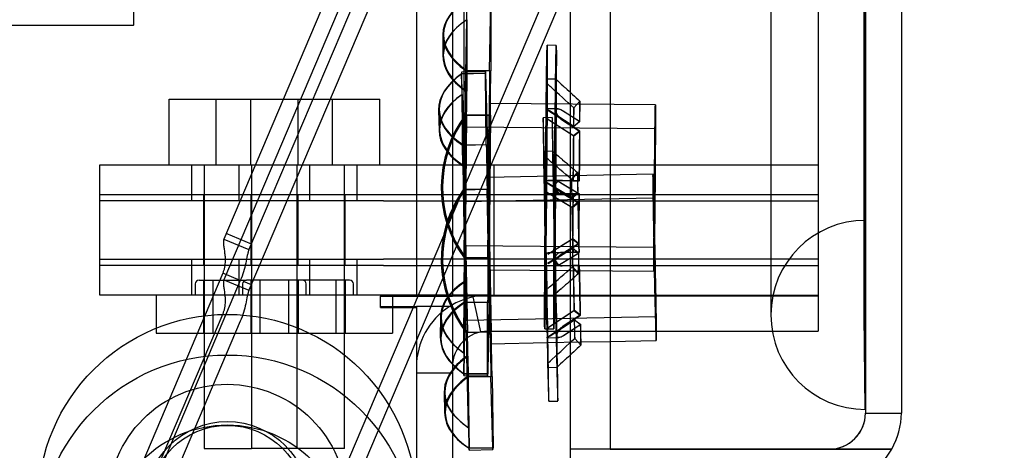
# Model space of a CAD drawing. Header units: inches. Extents: x 1 to 359, y -2 to 239.
# Tile 5 of 83: x 33.93 to 36.53, y 78 to 79.14. Entities that reach past the tile are written whole.
import ezdxf
from ezdxf.enums import TextEntityAlignment as Align
from ezdxf.lldxf.tags import DXFTag

# ---------------------------------------------------------------- set-up
doc = ezdxf.new("R2010")
doc.units = ezdxf.units.IN
doc.header["$MEASUREMENT"] = 0
for name, color, linetype in [('COM53964-1', 7, 'Continuous'), ('COM70098', 7, 'Continuous'), ('COM70220', 7, 'Continuous'), ('COM70739-9', 7, 'Continuous'), ('COM70839-3', 7, 'Continuous'), ('COM71195-8', 7, 'Continuous'), ('COM71299-3', 7, 'Continuous'), ('COM71300-3', 7, 'Continuous'), ('COM71301-3', 7, 'Continuous'), ('Default', 7, 'Continuous'), ('GSK87756', 7, 'Continuous'), ('NTS18147', 7, 'Continuous'), ('NTS86070', 7, 'Continuous'), ('ROL87452', 7, 'Continuous'), ('RVT17786', 7, 'Continuous'), ('SCC180005', 7, 'Continuous'), ('WAF25376', 7, 'Continuous'), ('WAM30038', 7, 'Continuous')]:
    doc.layers.add(name, color=color, linetype=linetype)
doc.styles.add('SEACAD_Times_New_Roman', font='times.ttf')
tags = doc.linetypes.add('HIDDEN2', pattern=[0.1875, 0.125, -0.0625]).pattern_tags.tags
tags[6:7] = [DXFTag(74, 4), DXFTag(75, 0), DXFTag(340, '0'), DXFTag(46, 0.0), DXFTag(50, 0.0), DXFTag(44, 0.0), DXFTag(45, 0.0)]
tags[4:5] = [DXFTag(74, 4), DXFTag(75, 0), DXFTag(340, '0'), DXFTag(46, 0.0), DXFTag(50, 0.0), DXFTag(44, 0.0), DXFTag(45, 0.0)]
doc.dimstyles.new('HAMMOND_(STH_-_540x360)', dxfattribs={"dimtxt": 2, "dimasz": 2.5, "dimexe": 1, "dimexo": 1, "dimgap": 0.5, "dimtad": 0, "dimtih": 1, "dimtoh": 1, "dimzin": 0, "dimdsep": 46, "dimtxsty": 'SEACAD_Times_New_Roman', "dimblk1": '_SE_FILLED', "dimblk2": '_SE_FILLED', "dimsah": 1, "dimcen": 1, "dimadec": 0, "dimazin": 0, "dimtfac": 0.8, "dimtofl": 0, "dimtmove": 0, "dimatfit": 3, "dimfxl": 1, "dimtolj": 1, "dimtzin": 0, "dimarcsym": 0})

# ---------------------------------------------------------------- blocks, each defined once
blk = doc.blocks.new('SE1')
at = {"layer": 'COM53964-1', "color": 7, "linetype": 'HIDDEN2'}
for p, q in [((34.2267, 79.2613), (34.2267, 79.1233)), ((34.2277, 79.1233), (34.2277, 79.2613)), ((17.8517, 79.1233), (34.2267, 79.1233)), ((34.2277, 79.1233), (34.2267, 79.1233))]:
    blk.add_line(p, q, dxfattribs=at)
at = {"layer": 'COM70098', "color": 7, "linetype": 'HIDDEN2'}
for p, q in [((34.1377, 78.6593), (34.1377, 78.7543)), ((34.1377, 78.7543), (34.8877, 78.7543)), ((34.3805, 78.7543), (34.3805, 78.6593)), ((34.5055, 78.7543), (34.5055, 78.6593)), ((34.693, 78.6593), (34.693, 78.7543)), ((34.818, 78.6593), (34.818, 78.7543)), ((34.8877, 78.7543), (36.0367, 78.7543)), ((35.1797, 78.7543), (35.1797, 78.6593)), ((34.8877, 78.6593), (34.1377, 78.6593)), ((34.8877, 78.6593), (36.0367, 78.6593)), ((34.1377, 78.4093), (34.1377, 78.5043)), ((34.1377, 78.5043), (34.8877, 78.5043)), ((34.3805, 78.5043), (34.3805, 78.4093)), ((34.5055, 78.5043), (34.5055, 78.4093)), ((34.693, 78.4093), (34.693, 78.5043)), ((34.818, 78.4093), (34.818, 78.5043)), ((36.0367, 78.5043), (34.8877, 78.5043)), ((35.1797, 78.5043), (35.1797, 78.4093)), ((34.8877, 78.4093), (34.1377, 78.4093)), ((35.1647, 78.4093), (34.8877, 78.4093))]:
    blk.add_line(p, q, dxfattribs=at)
at = {"layer": 'COM70220', "color": 7, "linetype": 'HIDDEN2'}
for p, q in [((35.9117, 139.6673), (35.9117, 78.6073)), ((36.1577, 139.6673), (36.1577, 78.6073)), ((36.1597, 139.6673), (36.1597, 78.6073)), ((36.1607, 139.6673), (36.1607, 78.6073)), ((35.9117, 78.6073), (35.9117, 78.3573)), ((36.1577, 78.6073), (36.1577, 78.3573)), ((36.1597, 78.6063), (36.1577, 78.3573)), ((36.1597, 78.6073), (36.1597, 78.1083)), ((36.1607, 78.6063), (36.1597, 78.6063)), ((36.1607, 78.6073), (36.1607, 78.1083)), ((36.1577, 78.3573), (36.1597, 78.1083)), ((36.1597, 78.1083), (36.1607, 78.1083))]:
    blk.add_line(p, q, dxfattribs=at)
blk.add_arc((36.1617, 78.3573), 0.25, 90, 270, dxfattribs=at)
at = {"layer": 'COM70739-9', "color": 7, "linetype": 'HIDDEN2'}
blk.add_line((35.0997, 139.3743), (35.0997, 78.7543), dxfattribs=at)
at = {"layer": 'COM70839-3', "color": 7, "linetype": 'HIDDEN2'}
for p, q in [((35.242, 80.3873), (34.4658, 78.558)), ((35.3083, 80.3591), (34.5321, 78.5299)), ((35.242, 80.2798), (34.4658, 78.4505)), ((35.3083, 80.2516), (34.5321, 78.4224)), ((35.7309, 80.1798), (34.9785, 78.4068)), ((35.7309, 80.0723), (35.0242, 78.4068)), ((34.4658, 78.558), (34.5321, 78.5299)), ((34.5383, 78.5444), (34.472, 78.5726)), ((34.4627, 78.4678), (34.1748, 77.7894)), ((34.5091, 78.4482), (34.4627, 78.4678)), ((34.5091, 78.4482), (34.2212, 77.7697)), ((34.4658, 78.4505), (34.5321, 78.4224)), ((34.5383, 78.4369), (34.5174, 78.4458)), ((35.0125, 78.3793), (34.6339, 77.4871)), ((34.9658, 78.3768), (34.6339, 77.5946)), ((34.4627, 78.3603), (34.1748, 77.6819)), ((34.5091, 78.3406), (34.2212, 77.6622))]:
    blk.add_line(p, q, dxfattribs=at)
at = {"layer": 'COM70839-3', "color": 7, "linetype": 'Continuous'}
for p, q in [((34.9785, 78.4068), (34.9658, 78.3768)), ((35.0242, 78.4068), (35.0125, 78.3793))]:
    blk.add_line(p, q, dxfattribs=at)
at = {"layer": 'COM70839-3', "color": 7, "linetype": 'HIDDEN2'}
for points, knots in [([(34.4658, 78.558), (34.4656, 78.5575), (34.4652, 78.5564), (34.4647, 78.554), (34.4644, 78.5508), (34.4645, 78.5462), (34.4651, 78.5396), (34.4664, 78.5305), (34.4682, 78.5183), (34.4693, 78.5055), (34.469, 78.4939), (34.4677, 78.484), (34.4658, 78.4757), (34.4637, 78.4705), (34.4627, 78.4678)], [0, 0, 0, 0, 0.040175, 0.080102, 0.158226, 0.23381, 0.30692, 0.445198, 0.573002, 0.690655, 0.799398, 0.868041, 0.934412, 1, 1, 1, 1]), ([(34.5321, 78.5299), (34.5319, 78.5295), (34.5318, 78.5292), (34.5316, 78.5288), (34.5316, 78.5287), (34.5315, 78.5284), (34.5315, 78.5284), (34.5312, 78.5276), (34.531, 78.5272), (34.5304, 78.5253), (34.5301, 78.5242), (34.529, 78.5204), (34.5283, 78.5175), (34.5263, 78.5083), (34.525, 78.5015), (34.5202, 78.4796), (34.5157, 78.4636), (34.5091, 78.4482)], [0, 0, 0, 0, 0.015625, 0.015625, 0.023438, 0.023438, 0.03125, 0.03125, 0.0625, 0.0625, 0.125, 0.125, 0.25, 0.25, 0.5, 0.5, 1, 1, 1, 1]), ([(34.4658, 78.4505), (34.4656, 78.45), (34.4652, 78.4489), (34.4647, 78.4465), (34.4644, 78.4433), (34.4645, 78.4387), (34.4651, 78.4321), (34.4664, 78.423), (34.4682, 78.4108), (34.4693, 78.398), (34.469, 78.3864), (34.4677, 78.3764), (34.4658, 78.3682), (34.4637, 78.3629), (34.4627, 78.3603)], [0, 0, 0, 0, 0.040175, 0.080102, 0.158226, 0.23381, 0.30692, 0.445198, 0.573002, 0.690655, 0.799398, 0.868041, 0.934412, 1, 1, 1, 1]), ([(34.5321, 78.4224), (34.5319, 78.422), (34.5318, 78.4217), (34.5316, 78.4213), (34.5316, 78.4211), (34.5315, 78.4209), (34.5315, 78.4209), (34.5312, 78.4201), (34.531, 78.4197), (34.5304, 78.4178), (34.5301, 78.4166), (34.529, 78.4129), (34.5283, 78.41), (34.5263, 78.4008), (34.525, 78.394), (34.5202, 78.3721), (34.5157, 78.3561), (34.5091, 78.3406)], [0, 0, 0, 0, 0.015625, 0.015625, 0.023438, 0.023438, 0.03125, 0.03125, 0.0625, 0.0625, 0.125, 0.125, 0.25, 0.25, 0.5, 0.5, 1, 1, 1, 1])]:
    blk.add_open_spline(points, degree=3, knots=knots, dxfattribs=at)
at = {"layer": 'COM71195-8', "color": 7, "linetype": 'Continuous'}
for p, q in [((35.4867, 140.3442), (35.4867, 78.0024)), ((36.2567, 140.2493), (36.2567, 78.0973)), ((35.3817, 78.0024), (35.3817, 78.2517)), ((35.4867, 78.0024), (35.3817, 78.0024)), ((35.3817, 77.9073), (35.3817, 78.0023)), ((36.0667, 78.0023), (35.3817, 78.0023)), ((35.4867, 78.0024), (36.0667, 78.0024)), ((36.0667, 78.0024), (36.2313, 78.0024)), ((36.2313, 78.0023), (36.0667, 78.0023))]:
    blk.add_line(p, q, dxfattribs=at)
at = {"layer": 'COM71195-8', "color": 7, "linetype": 'HIDDEN2'}
for p, q in [((36.1617, 140.2493), (36.1617, 78.0973)), ((35.3817, 78.2517), (35.3817, 139.8143)), ((36.1617, 78.0973), (36.2567, 78.0973))]:
    blk.add_line(p, q, dxfattribs=at)
blk.add_arc((36.0667, 78.0973), 0.095, 270, 0, dxfattribs=at)
at = {"layer": 'COM71195-8', "color": 7, "linetype": 'Continuous'}
for start, end in [(330, 0), (270, 330)]:
    blk.add_arc((36.0667, 78.0973), 0.19, start, end, dxfattribs=at)
at = {"layer": 'COM71195-8', "color": 7, "linetype": 'HIDDEN2'}
blk.add_ellipse((36.0667, 78.0973), major_axis=(-0.095, 0), ratio=0.999171, start_param=1.570796, end_param=3.141593, dxfattribs=at)
at = {"layer": 'COM71195-8', "color": 7, "linetype": 'Continuous'}
blk.add_ellipse((36.0667, 78.0973), major_axis=(-0.19, 0), ratio=0.999171, start_param=2.617994, end_param=3.141593, dxfattribs=at)
at = {"layer": 'COM71299-3', "color": 7, "linetype": 'HIDDEN2'}
for p, q in [((35.1449, 78.3122), (35.125, 78.4051)), ((35.1647, 78.4093), (36.0367, 78.4093)), ((36.0367, 78.4068), (36.0367, 78.3143)), ((35.4867, 78.3143), (36.0367, 78.3143)), ((34.9747, 78.2043), (35.0697, 78.2043))]:
    blk.add_line(p, q, dxfattribs=at)
at = {"layer": 'COM71299-3', "color": 7, "linetype": 'Continuous'}
for p, q in [((34.9747, 78.3793), (34.9747, 78.3768)), ((35.0697, 78.3793), (34.9747, 78.3793)), ((35.0697, 78.3793), (35.0697, 71.2243)), ((35.1647, 78.3143), (35.4867, 78.3143))]:
    blk.add_line(p, q, dxfattribs=at)
for radius, start, end in [(0.19, 99.3048, 122.6369), (0.095, 90, 180)]:
    blk.add_arc((35.1647, 78.2193), radius, start, end, dxfattribs=at)
at = {"layer": 'COM71299-3', "color": 7, "linetype": 'HIDDEN2'}
for start, end in [(90, 99.3048), (122.6369, 180)]:
    blk.add_arc((35.1647, 78.2193), 0.19, start, end, dxfattribs=at)
at = {"layer": 'COM71300-3', "color": 7, "linetype": 'HIDDEN2'}
for p, q in [((34.9747, 139.7218), (34.9747, 78.4068)), ((36.0367, 139.7218), (36.0367, 78.4068)), ((36.0367, 78.4068), (35.4867, 78.4068))]:
    blk.add_line(p, q, dxfattribs=at)
at = {"layer": 'COM71300-3', "color": 7, "linetype": 'Continuous'}
for p, q in [((35.0697, 139.7218), (35.0697, 78.4068)), ((34.8797, 78.3768), (34.8797, 78.4068)), ((34.8797, 78.4068), (35.0697, 78.4068)), ((35.1647, 78.4068), (35.0697, 78.4068)), ((35.4867, 78.4068), (35.1647, 78.4068)), ((34.8797, 78.3768), (34.9747, 78.3768)), ((34.9747, 78.3768), (34.9747, 71.1268))]:
    blk.add_line(p, q, dxfattribs=at)
at = {"layer": 'COM71301-3', "color": 7, "linetype": 'HIDDEN2'}
for p, q in [((34.8797, 78.4093), (34.8797, 78.4068)), ((34.8797, 78.3793), (34.9747, 78.3793))]:
    blk.add_line(p, q, dxfattribs=at)
at = {"layer": 'GSK87756', "color": 7, "linetype": 'HIDDEN2'}
for p, q in [((34.1377, 78.4878), (34.1377, 78.6758)), ((34.1377, 78.6758), (34.8877, 78.6758)), ((34.4117, 78.6758), (34.4117, 78.4878)), ((34.5367, 78.6758), (34.5367, 78.4878)), ((34.6617, 78.4878), (34.6617, 78.6758)), ((34.7867, 78.4878), (34.7867, 78.6758)), ((34.8877, 78.6758), (36.0367, 78.6758)), ((35.1797, 78.6758), (35.1797, 78.4878)), ((34.8877, 78.4878), (34.1377, 78.4878)), ((34.8877, 78.4878), (36.0367, 78.4878))]:
    blk.add_line(p, q, dxfattribs=at)
at = {"layer": 'NTS18147', "color": 7, "linetype": 'HIDDEN2'}
for p, q in [((35.1077, 79.1379), (35.108, 79.1925)), ((35.108, 79.1379), (35.1085, 79.1925)), ((35.1681, 79.0032), (35.171, 79.1919)), ((35.1715, 79.1919), (35.1712, 79.0032)), ((35.1048, 78.9492), (35.1077, 79.1379)), ((35.108, 79.1379), (35.1076, 78.9491)), ((35.0446, 79.0979), (35.0442, 79.0433)), ((35.0464, 79.0993), (35.0458, 79.0448)), ((35.1573, 79.0009), (35.0943, 78.9997)), ((35.1048, 78.9492), (35.1051, 79.0037)), ((35.1681, 79.0032), (35.1051, 79.0037)), ((35.1076, 78.9491), (35.1082, 79.0037)), ((35.1082, 79.0037), (35.1712, 79.0032)), ((35.0941, 78.995), (35.1571, 78.9963)), ((35.0953, 78.9405), (35.0941, 78.995)), ((35.1576, 78.9963), (35.0946, 78.9951)), ((35.0956, 78.9405), (35.0946, 78.9951)), ((35.1595, 78.8075), (35.1571, 78.9963)), ((35.1576, 78.9963), (35.1626, 78.8076)), ((35.0978, 78.7517), (35.0953, 78.9405)), ((35.0956, 78.9405), (35.1006, 78.7518)), ((35.0334, 78.8987), (35.0346, 78.8442)), ((35.0351, 78.9002), (35.0361, 78.8457)), ((35.6064, 78.9129), (35.1689, 78.9166)), ((35.1009, 78.5084), (35.1041, 78.8859)), ((35.1039, 78.8859), (35.1669, 78.8854)), ((35.1041, 78.8859), (35.1039, 78.8859)), ((35.1072, 78.8859), (35.104, 78.5084)), ((35.1072, 78.8859), (35.1075, 78.8859)), ((35.1705, 78.8853), (35.1075, 78.8859)), ((35.1637, 78.5079), (35.1669, 78.8854)), ((35.1705, 78.8853), (35.1673, 78.5078)), ((35.6059, 78.8494), (35.1054, 78.8536)), ((35.1595, 78.8075), (35.0966, 78.8063)), ((35.0978, 78.7517), (35.0966, 78.8063)), ((35.0996, 78.8064), (35.1626, 78.8076)), ((35.1006, 78.7518), (35.0996, 78.8064)), ((35.6002, 78.7296), (35.1628, 78.721)), ((35.0986, 78.6885), (35.1616, 78.6897)), ((35.0989, 78.6885), (35.0986, 78.6885)), ((35.1063, 78.311), (35.0989, 78.6885)), ((35.102, 78.6886), (35.1094, 78.3111)), ((35.102, 78.6886), (35.1022, 78.6886)), ((35.1652, 78.6898), (35.1022, 78.6886)), ((35.169, 78.3143), (35.1616, 78.6897)), ((35.1652, 78.6898), (35.1727, 78.3124)), ((35.6015, 78.6661), (35.1011, 78.6563)), ((35.1028, 78.5406), (35.6032, 78.5364)), ((35.1637, 78.5079), (35.1007, 78.5084)), ((35.1009, 78.5084), (35.1007, 78.5084)), ((35.104, 78.5084), (35.1043, 78.5084)), ((35.1043, 78.5084), (35.1673, 78.5078)), ((35.1652, 78.4766), (35.6027, 78.4729)), ((35.1005, 78.4451), (35.0999, 78.3906)), ((35.1002, 78.2564), (35.1005, 78.4451)), ((35.1034, 78.4451), (35.1005, 78.2564)), ((35.1034, 78.4451), (35.103, 78.3905)), ((35.0999, 78.3906), (35.1629, 78.39)), ((35.166, 78.39), (35.103, 78.3905)), ((35.1626, 78.2013), (35.1629, 78.39)), ((35.166, 78.39), (35.1631, 78.2013)), ((35.0384, 78.352), (35.0378, 78.2974)), ((35.0399, 78.3505), (35.0396, 78.296)), ((35.1072, 78.3433), (35.6076, 78.3532)), ((35.1428, 78.3118), (35.1061, 78.311)), ((35.1063, 78.311), (35.1061, 78.311)), ((35.1094, 78.3111), (35.1097, 78.3111)), ((35.1097, 78.3111), (35.1727, 78.3124)), ((35.3203, 78.284), (35.4091, 78.2858)), ((35.4867, 78.2873), (35.6089, 78.2897)), ((35.1002, 78.2564), (35.0996, 78.2018)), ((35.1005, 78.2564), (35.1002, 78.2018)), ((35.1127, 78.0591), (35.1077, 78.2478)), ((35.1077, 78.2478), (35.1087, 78.1932)), ((35.1105, 78.2478), (35.113, 78.0591)), ((35.1105, 78.2478), (35.1117, 78.1933)), ((35.1626, 78.2013), (35.0996, 78.2018)), ((35.0998, 78.1972), (35.1628, 78.1966)), ((35.1002, 78.2018), (35.1631, 78.2013)), ((35.1747, 78.1945), (35.1117, 78.1933)), ((35.0482, 78.1529), (35.0492, 78.0984)), ((35.0498, 78.1515), (35.051, 78.097)), ((35.1127, 78.0591), (35.1137, 78.0045)), ((35.113, 78.0591), (35.1142, 78.0045)), ((35.1142, 78.0045), (35.1772, 78.0058))]:
    blk.add_line(p, q, dxfattribs=at)
at = {"layer": 'NTS18147', "color": 7, "linetype": 'Continuous'}
for p, q in [((35.1691, 78.3123), (35.1428, 78.3118)), ((35.1691, 78.3123), (35.169, 78.3143)), ((35.1715, 78.2811), (35.3203, 78.284)), ((35.4091, 78.2858), (35.4867, 78.2873)), ((35.1087, 78.1932), (35.1716, 78.1945)), ((35.1766, 78.0058), (35.1716, 78.1945)), ((35.1747, 78.1945), (35.1772, 78.0058)), ((35.1766, 78.0058), (35.1137, 78.0045)), ((35.114, 77.9999), (35.177, 78.0011))]:
    blk.add_line(p, q, dxfattribs=at)
at = {"layer": 'NTS18147', "color": 7, "linetype": 'HIDDEN2'}
for centre, start, end in [((35.3586, 78.695), 143.1487, 215.8807), ((35.3589, 78.695), 143.1487, 215.8807), ((35.362, 78.695), 143.1487, 215.8807), ((35.3622, 78.695), 143.1487, 215.8807), ((35.3586, 78.5048), 144.7648, 197.4548), ((35.3589, 78.5048), 144.7648, 217.4968), ((35.362, 78.5049), 144.7648, 217.4968), ((35.3623, 78.5049), 144.7648, 217.4968), ((35.3586, 78.5048), 202.8467, 217.4968)]:
    blk.add_arc(centre, 0.3183, start, end, dxfattribs=at)
at = {"layer": 'NTS18147', "color": 7, "linetype": 'Continuous'}
blk.add_arc((35.3586, 78.5048), 0.3183, 197.4548, 202.8467, dxfattribs=at)
at = {"layer": 'NTS18147', "color": 7, "linetype": 'HIDDEN2'}
for centre, major_axis, ratio, start_param, end_param in [((35.3629, 79.0959), (0.3183, -0.002), 0.500005, 2.502372, 3.771791), ((35.3647, 79.0959), (0.3183, -0.0034), 0.499987, 2.511394, 3.780813), ((35.3626, 79.0414), (0.3183, -0.002), 0.500005, 2.502372, 3.771791), ((35.3641, 79.0414), (0.3183, -0.0034), 0.499987, 2.511394, 3.780813), ((35.1041, 78.4998), (0.0099, -0.4999), 0.003907, 3.005123, 3.27808), ((35.1041, 78.6971), (0.0042, 0.5), 0.003907, 0.910729, 1.183686), ((35.1041, 78.6971), (0.0042, 0.5), 0.003907, -1.183666, -0.910709), ((35.1671, 78.501), (0.0099, -0.4999), 0.003907, 3.005123, 3.27808), ((35.1671, 78.6966), (0.0042, 0.5), 0.003907, 0.910729, 1.183686), ((35.1671, 78.6966), (0.0042, 0.5), 0.003907, -1.183666, -0.910709), ((35.3516, 78.9057), (0.3183, 0.007), 0.500004, 2.502372, 3.771791), ((35.3534, 78.9058), (0.3183, 0.0056), 0.499988, 2.511394, 3.780813), ((35.3528, 78.8512), (0.3183, 0.007), 0.500004, 2.502372, 3.771791), ((35.3544, 78.8512), (0.3183, 0.0056), 0.499988, 2.511394, 3.780813), ((35.1671, 78.6966), (-0.0019, -0.22), 0.003907, 0.00001, 6.283185), ((35.1041, 78.4998), (-0.0099, 0.4999), 0.003907, 0.910728, 1.183685), ((35.1041, 78.4998), (-0.0099, 0.4999), 0.003907, -1.183667, -0.91071), ((35.1671, 78.501), (-0.0099, 0.4999), 0.003907, 0.910728, 1.183685), ((35.1671, 78.501), (-0.0099, 0.4999), 0.003907, -1.183667, -0.91071), ((35.1671, 78.501), (0.0043, -0.22), 0.003907, 0.000009, 5.726146), ((35.1041, 78.6971), (-0.0042, -0.5), 0.003907, -1.183666, -0.910709), ((35.1041, 78.6971), (-0.0042, -0.5), 0.003907, 0.910729, 1.183686), ((35.1671, 78.6966), (-0.0042, -0.5), 0.003907, -1.183666, -0.910709), ((35.1671, 78.6966), (-0.0042, -0.5), 0.003907, 0.910729, 1.183686), ((35.3583, 78.3486), (0.3183, -0.002), 0.500005, 2.502372, 3.771791), ((35.3567, 78.3486), (0.3183, -0.0034), 0.499987, 2.511394, 2.806557), ((35.3561, 78.294), (0.3183, -0.0034), 0.499987, 2.511394, 3.598799), ((35.3579, 78.294), (0.3183, -0.002), 0.500005, 2.502372, 3.771791), ((35.3567, 78.3486), (0.3183, -0.0034), 0.499987, 2.968628, 3.780813), ((35.1041, 78.4998), (0.0099, -0.4999), 0.003907, -1.183667, -1.147305), ((35.1041, 78.4998), (0.0099, -0.4999), 0.003907, 0.910728, 1.183685), ((35.1671, 78.501), (0.0099, -0.4999), 0.003907, 1.115198, 1.183685), ((35.3681, 78.1585), (0.3183, 0.007), 0.500004, 2.502372, 3.771791), ((35.3561, 78.294), (0.3183, -0.0034), 0.499987, 3.653529, 3.780813), ((35.3665, 78.1585), (0.3183, 0.0056), 0.499988, 2.762851, 3.780813), ((35.3693, 78.104), (0.3183, 0.007), 0.500004, 2.502372, 3.771791), ((35.1041, 78.6971), (0.0042, 0.5), 0.003907, 3.005124, 3.278081), ((35.1671, 78.6966), (0.0042, 0.5), 0.003907, 3.005124, 3.278081), ((35.3675, 78.1039), (0.3183, 0.0056), 0.499988, 2.771228, 3.494476), ((35.1041, 78.4998), (-0.0099, 0.4999), 0.003907, 3.141593, 3.27808)]:
    blk.add_ellipse(centre, major_axis=major_axis, ratio=ratio, start_param=start_param, end_param=end_param, dxfattribs=at)
for centre, major_axis in [((35.6046, 78.6929), (-0.0019, -0.22)), ((35.1041, 78.6971), (-0.0013, -0.1565)), ((35.6046, 78.6929), (-0.0013, -0.1565)), ((35.6045, 78.5097), (0.0043, -0.22)), ((35.6045, 78.5097), (0.0031, -0.1565)), ((35.1041, 78.4998), (0.0031, -0.1565))]:
    blk.add_ellipse(centre, major_axis=major_axis, ratio=0.003907, dxfattribs=at)
at = {"layer": 'NTS18147', "color": 7, "linetype": 'Continuous'}
for centre, major_axis, ratio, start_param, end_param in [((35.3567, 78.3486), (0.3183, -0.0034), 0.499987, -3.476628, -3.314557), ((35.1671, 78.501), (0.0099, -0.4999), 0.003907, -1.183667, -0.91071), ((35.1671, 78.501), (0.0043, -0.22), 0.003907, 5.726146, 6.283185), ((35.1041, 78.4998), (0.0099, -0.4999), 0.003907, -1.147305, -0.91071), ((35.1671, 78.501), (0.0099, -0.4999), 0.003907, 0.910728, 1.115198), ((35.3665, 78.1585), (0.3183, 0.0056), 0.499988, -3.771791, -3.520334), ((35.3561, 78.294), (0.3183, -0.0034), 0.499987, 3.598799, 3.653529), ((35.3675, 78.1039), (0.3183, 0.0056), 0.499988, -3.771791, -3.511958), ((35.3675, 78.1039), (0.3183, 0.0056), 0.499988, 3.494476, 3.780813), ((35.1041, 78.4998), (-0.0099, 0.4999), 0.003907, 3.005123, 3.141593), ((35.1671, 78.501), (-0.0099, 0.4999), 0.003907, 3.005123, 3.27808)]:
    blk.add_ellipse(centre, major_axis=major_axis, ratio=ratio, start_param=start_param, end_param=end_param, dxfattribs=at)
at = {"layer": 'NTS86070', "color": 7, "linetype": 'HIDDEN2'}
for p, q in [((34.3902, 78.4393), (34.3902, 78.4093)), ((34.4002, 78.4493), (34.5252, 78.4493)), ((34.4117, 78.4493), (34.4117, 78.3093)), ((34.4362, 78.4493), (34.4362, 78.3093)), ((34.5152, 78.4393), (34.5152, 78.4093)), ((34.7982, 78.4493), (34.5252, 78.4493)), ((34.5367, 78.4493), (34.5367, 78.3093)), ((34.5612, 78.4493), (34.5612, 78.3093)), ((34.6372, 78.3093), (34.6372, 78.4493)), ((34.6617, 78.4493), (34.6617, 78.3093)), ((34.6832, 78.4093), (34.6832, 78.4393)), ((34.7622, 78.3093), (34.7622, 78.4493)), ((34.7867, 78.4493), (34.7867, 78.3093)), ((34.8082, 78.4093), (34.8082, 78.4393)), ((34.2867, 78.4093), (34.2867, 78.3093)), ((34.4117, 78.4093), (34.4117, 78.3093)), ((34.7867, 78.4093), (34.7867, 78.3093)), ((34.9117, 78.4093), (34.9117, 78.3093)), ((34.2867, 78.3093), (34.4117, 78.3093)), ((34.4117, 78.3093), (34.9117, 78.3093))]:
    blk.add_line(p, q, dxfattribs=at)
for centre, start, end in [((34.4002, 78.4393), 90, 180), ((34.5252, 78.4393), 90, 180), ((34.6732, 78.4393), 0, 90), ((34.7982, 78.4393), 0, 90)]:
    blk.add_arc(centre, 0.01, start, end, dxfattribs=at)
at = {"layer": 'ROL87452', "color": 7, "linetype": 'HIDDEN2'}
for centre, radius in [((34.4747, 77.8587), 0.5), ((34.4747, 77.7512), 0.5), ((34.4747, 77.8587), 0.2065)]:
    blk.add_circle(centre, radius, dxfattribs=at)
at = {"layer": 'RVT17786', "color": 7, "linetype": 'HIDDEN2'}
blk.add_circle((34.4747, 77.8587), 0.2165, dxfattribs=at)
at = {"layer": 'SCC180005', "color": 7, "linetype": 'HIDDEN2'}
for p, q in [((34.3207, 78.9283), (34.4457, 78.9283)), ((34.3207, 78.7543), (34.3207, 78.9283)), ((34.4457, 78.9283), (34.6617, 78.9283)), ((34.4457, 78.7543), (34.4457, 78.9283)), ((34.5367, 78.7543), (34.5367, 78.9283)), ((34.6617, 78.9283), (34.8777, 78.9283)), ((34.6617, 78.7543), (34.6617, 78.9283)), ((34.7527, 78.7543), (34.7527, 78.9283)), ((34.8777, 78.7543), (34.8777, 78.9283)), ((34.4137, 78.7543), (34.4137, 78.0043)), ((34.5387, 78.7543), (34.5387, 78.0043)), ((34.6597, 78.0043), (34.6597, 78.7543)), ((34.7847, 78.0043), (34.7847, 78.7543)), ((34.4137, 78.0043), (34.5387, 78.0043)), ((34.7847, 78.0043), (34.5387, 78.0043))]:
    blk.add_line(p, q, dxfattribs=at)
at = {"layer": 'WAF25376', "color": 7, "linetype": 'HIDDEN2'}
for centre in [(34.4747, 77.8587), (34.4747, 77.7512)]:
    blk.add_circle(centre, 0.315, dxfattribs=at)
at = {"layer": 'WAM30038', "color": 7, "linetype": 'HIDDEN2'}
for p, q in [((35.3442, 79.0701), (35.3202, 79.0703)), ((35.3435, 78.9809), (35.3195, 78.9811)), ((35.3262, 78.9635), (35.3193, 78.9698)), ((35.3195, 78.9698), (35.3263, 78.9635)), ((35.4069, 78.9228), (35.3908, 78.905)), ((35.3909, 78.905), (35.407, 78.9228)), ((35.3476, 78.9023), (35.3181, 78.9025)), ((35.3181, 78.901), (35.325, 78.8973)), ((35.3264, 78.8973), (35.3195, 78.901)), ((35.3491, 78.9023), (35.3196, 78.9025)), ((35.325, 78.8973), (35.3899, 78.8558)), ((35.391, 78.8558), (35.3264, 78.8973)), ((35.4059, 78.8684), (35.3611, 78.897)), ((35.3625, 78.897), (35.4071, 78.8684)), ((35.3337, 78.8794), (35.3097, 78.8789)), ((35.3247, 78.8726), (35.3178, 78.8779)), ((35.3194, 78.8779), (35.3263, 78.8726)), ((35.3896, 78.831), (35.3247, 78.8726)), ((35.3263, 78.8726), (35.3909, 78.831)), ((35.3608, 78.8723), (35.4056, 78.8436)), ((35.407, 78.8436), (35.3624, 78.8723)), ((35.3899, 78.8558), (35.4059, 78.8684)), ((35.4071, 78.8684), (35.391, 78.8558)), ((35.4056, 78.8436), (35.3896, 78.831)), ((35.3909, 78.831), (35.407, 78.8436)), ((35.3355, 78.7902), (35.3115, 78.7897)), ((35.3187, 78.7724), (35.3116, 78.7785)), ((35.3118, 78.7785), (35.3188, 78.7724)), ((35.3418, 78.7117), (35.3123, 78.7111)), ((35.3433, 78.7118), (35.3138, 78.7112)), ((35.3161, 78.7117), (35.3231, 78.7128)), ((35.3252, 78.7128), (35.3183, 78.7117)), ((35.3231, 78.7128), (35.3884, 78.7122)), ((35.3592, 78.7125), (35.3231, 78.7128)), ((35.39, 78.7122), (35.3252, 78.7128)), ((35.3613, 78.7125), (35.3252, 78.7128)), ((35.4043, 78.7121), (35.3592, 78.7125)), ((35.3613, 78.7125), (35.4061, 78.7121)), ((35.4005, 78.734), (35.3849, 78.7157)), ((35.385, 78.7157), (35.4006, 78.734)), ((35.3884, 78.7122), (35.4043, 78.7121)), ((35.4061, 78.7121), (35.39, 78.7122)), ((35.3123, 78.7096), (35.3193, 78.7062)), ((35.3197, 78.6814), (35.3127, 78.6865)), ((35.3207, 78.7062), (35.3138, 78.7096)), ((35.3143, 78.6865), (35.3213, 78.6814)), ((35.3193, 78.7062), (35.3854, 78.6664)), ((35.3864, 78.6665), (35.3207, 78.7062)), ((35.401, 78.6795), (35.3555, 78.7069)), ((35.3568, 78.7069), (35.4022, 78.6795)), ((35.3228, 78.6778), (35.3159, 78.679)), ((35.318, 78.679), (35.3249, 78.6778)), ((35.3858, 78.6417), (35.3197, 78.6814)), ((35.3213, 78.6814), (35.387, 78.6417)), ((35.3881, 78.6772), (35.3228, 78.6778)), ((35.3589, 78.6775), (35.3228, 78.6778)), ((35.3249, 78.6778), (35.3897, 78.6772)), ((35.361, 78.6775), (35.3249, 78.6778)), ((35.3559, 78.6821), (35.4014, 78.6547)), ((35.4028, 78.6548), (35.3574, 78.6822)), ((35.3589, 78.6775), (35.404, 78.6771)), ((35.4058, 78.6771), (35.361, 78.6775)), ((35.3854, 78.6664), (35.401, 78.6795)), ((35.4022, 78.6795), (35.3864, 78.6665)), ((35.404, 78.6771), (35.3881, 78.6772)), ((35.3897, 78.6772), (35.4058, 78.6771)), ((35.4014, 78.6547), (35.3858, 78.6417)), ((35.387, 78.6417), (35.4028, 78.6548)), ((35.3217, 78.518), (35.3873, 78.5584)), ((35.3885, 78.5584), (35.3233, 78.5179)), ((35.3873, 78.5584), (35.4031, 78.5456)), ((35.4044, 78.5456), (35.3885, 78.5584)), ((35.3872, 78.5337), (35.3216, 78.4932)), ((35.323, 78.4932), (35.3882, 78.5337)), ((35.4031, 78.5456), (35.3578, 78.5177)), ((35.3594, 78.5176), (35.4044, 78.5456)), ((35.403, 78.5208), (35.3872, 78.5337)), ((35.3882, 78.5337), (35.4041, 78.5208)), ((35.3157, 78.5203), (35.3226, 78.5216)), ((35.3247, 78.5217), (35.3179, 78.5204)), ((35.3226, 78.5216), (35.3879, 78.5229)), ((35.3587, 78.5223), (35.3226, 78.5216)), ((35.3896, 78.5229), (35.3247, 78.5217)), ((35.3608, 78.5224), (35.3247, 78.5217)), ((35.3577, 78.4929), (35.403, 78.5208)), ((35.4038, 78.5232), (35.3587, 78.5223)), ((35.4041, 78.5208), (35.3591, 78.4929)), ((35.3608, 78.5224), (35.4056, 78.5233)), ((35.3879, 78.5229), (35.4038, 78.5232)), ((35.4056, 78.5233), (35.3896, 78.5229)), ((35.3146, 78.4881), (35.3442, 78.4879)), ((35.3161, 78.4881), (35.3456, 78.4879)), ((35.3233, 78.4866), (35.3164, 78.4876)), ((35.3185, 78.4877), (35.3254, 78.4867)), ((35.3886, 78.4879), (35.3233, 78.4866)), ((35.3594, 78.4873), (35.3233, 78.4866)), ((35.3254, 78.4867), (35.3903, 78.4879)), ((35.3615, 78.4874), (35.3254, 78.4867)), ((35.3594, 78.4873), (35.4045, 78.4882)), ((35.4063, 78.4883), (35.3615, 78.4874)), ((35.3872, 78.4845), (35.403, 78.4663)), ((35.4031, 78.4663), (35.3874, 78.4845)), ((35.4045, 78.4882), (35.3886, 78.4879)), ((35.3903, 78.4879), (35.4063, 78.4883)), ((35.3147, 78.4096), (35.3386, 78.4094)), ((35.3267, 78.3268), (35.3912, 78.3691)), ((35.3924, 78.3692), (35.3283, 78.3269)), ((35.4073, 78.3567), (35.3629, 78.3275)), ((35.3644, 78.3276), (35.4087, 78.3567)), ((35.3912, 78.3691), (35.4073, 78.3567)), ((35.4087, 78.3567), (35.3924, 78.3692)), ((35.3199, 78.3215), (35.3267, 78.3268)), ((35.3283, 78.3269), (35.3215, 78.3215)), ((35.3917, 78.3444), (35.3273, 78.3021)), ((35.3287, 78.3021), (35.3928, 78.3444)), ((35.409, 78.332), (35.3648, 78.3028)), ((35.381, 78.3143), (35.4079, 78.332)), ((35.4079, 78.332), (35.3917, 78.3444)), ((35.3928, 78.3444), (35.409, 78.332)), ((35.3139, 78.3203), (35.3379, 78.3201)), ((35.3273, 78.3021), (35.3205, 78.2984)), ((35.3205, 78.2968), (35.35, 78.2974)), ((35.3219, 78.2984), (35.3287, 78.3021)), ((35.3219, 78.2969), (35.3515, 78.2974)), ((35.3932, 78.2952), (35.4095, 78.2775)), ((35.4096, 78.2775), (35.3933, 78.2952)), ((35.3225, 78.2295), (35.3293, 78.2359)), ((35.3294, 78.2359), (35.3226, 78.2295)), ((35.3227, 78.2183), (35.3467, 78.2188))]:
    blk.add_line(p, q, dxfattribs=at)
at = {"layer": 'WAM30038', "color": 7, "linetype": 'Continuous'}
for p, q in [((35.3634, 78.3028), (35.381, 78.3143)), ((35.3245, 78.1291), (35.3485, 78.1295))]:
    blk.add_line(p, q, dxfattribs=at)
at = {"layer": 'WAM30038', "color": 7, "linetype": 'HIDDEN2'}
for centre, radius, start, end in [((36.0448, 79.7149), 1.0152, 226.3082, 227.7708), ((35.8265, 79.477), 0.6924, 225.7658, 227.9021), ((36.0157, 79.5437), 1.0151, 227.9242, 229.3869), ((35.8043, 79.2997), 0.6924, 227.382, 229.5182), ((35.3581, 78.6943), 0.0182, 86.586, 177.3951), ((35.3581, 78.6956), 0.0181, 181.3909, 272.688), ((35.3603, 78.6956), 0.0181, 181.4062, 272.2618), ((35.3582, 78.5041), 0.0182, 88.202, 179.0112), ((35.3581, 78.5054), 0.0181, 183.007, 274.3041), ((35.3603, 78.5055), 0.0181, 183.0223, 273.8779), ((36.0714, 77.6147), 1.0809, 131.3037, 132.6774), ((35.8292, 77.8874), 0.7163, 131.1624, 133.2274), ((36.1016, 77.445), 1.081, 132.9198, 134.2934)]:
    blk.add_arc(centre, radius, start, end, dxfattribs=at)
at = {"layer": 'WAM30038', "color": 7, "linetype": 'Continuous'}
blk.add_arc((35.8518, 77.7109), 0.7163, 132.7785, 134.8436, dxfattribs=at)
at = {"layer": 'WAM30038', "color": 7, "linetype": 'HIDDEN2'}
for centre in [(35.3171, 78.6953), (35.3411, 78.6951)]:
    blk.add_ellipse(centre, major_axis=(0.0032, 0.375), ratio=0.003907, dxfattribs=at)
for centre, major_axis, start_param, end_param in [((35.3193, 78.9636), (-0.0001, -0.0175), 1.935149, 4.348056), ((35.3411, 78.6951), (0.0024, 0.2858), 0.00001, 0.785408), ((35.3411, 78.6951), (-0.0024, -0.2858), 2.356205, 3.141603), ((35.3171, 78.6953), (0.0023, 0.275), 0.059504, 0.725914), ((35.3171, 78.6953), (0.0023, 0.275), -0.725894, -0.059484), ((35.405, 78.6946), (0.0019, 0.2289), 0.076525, 0.708894), ((35.405, 78.6946), (0.0019, 0.2289), -0.708873, -0.076505), ((35.3179, 78.885), (-0.0001, -0.0175), 2.720547, 5.133454), ((35.3194, 78.885), (-0.0001, -0.0175), 1.149751, 3.562658), ((35.3411, 78.6951), (0.0024, 0.2858), 0.785408, 1.570806), ((35.3411, 78.6951), (0.0024, 0.2858), 4.712399, 5.497797), ((35.3891, 78.6947), (0.0018, 0.211), 0.083044, 0.702374), ((35.3891, 78.6947), (0.0018, 0.211), -0.702354, -0.083024), ((35.3171, 78.504), (-0.0074, 0.3749), 0, 2.082774), ((35.3171, 78.504), (-0.0074, 0.3749), 3.141593, 6.283185), ((35.3171, 78.6953), (0.0023, 0.275), 0.844902, 1.511312), ((35.3171, 78.6953), (0.0023, 0.275), -1.511292, -0.844882), ((35.3411, 78.5045), (-0.0074, 0.3749), 0, 2.102605), ((35.3411, 78.5045), (-0.0074, 0.3749), 3.8203, 6.283185), ((35.405, 78.6946), (0.0019, 0.2289), 0.861923, 1.494292), ((35.405, 78.6946), (0.0019, 0.2289), -1.494272, -0.861903), ((35.3891, 78.6947), (0.0018, 0.211), 0.868442, 1.487773), ((35.3891, 78.6947), (0.0018, 0.211), -1.487752, -0.868422), ((35.3118, 78.7722), (0.0003, -0.0175), 1.935148, 4.348055), ((35.3411, 78.5045), (-0.0056, 0.2857), 0.000009, 0.785407), ((35.3411, 78.5045), (0.0056, -0.2857), 2.356204, 3.141602), ((35.3171, 78.504), (-0.0054, 0.2749), 0.059503, 0.725913), ((35.3171, 78.504), (-0.0054, 0.2749), -0.725895, -0.059485), ((35.3126, 78.6936), (0.0003, -0.0175), 2.720546, 5.133454), ((35.3141, 78.6937), (0.0003, -0.0175), 1.14975, 3.562657), ((35.316, 78.6953), (0.0001, 0.0175), 0.364353, 2.77726), ((35.3181, 78.6953), (-0.0001, -0.0175), 0.364353, 2.77726), ((35.3891, 78.5054), (-0.0042, 0.211), 0.083043, 0.702374), ((35.3891, 78.5054), (-0.0042, 0.211), -0.702355, -0.083025), ((35.405, 78.5057), (-0.0045, 0.2289), 0.076524, 0.708893), ((35.405, 78.5057), (-0.0045, 0.2289), -0.708874, -0.076505), ((35.3171, 78.504), (-0.0054, 0.2749), 0.844902, 1.511311), ((35.3171, 78.504), (-0.0054, 0.2749), -1.511293, -0.844883), ((35.3411, 78.5045), (-0.0056, 0.2857), 0.785407, 1.570805), ((35.3411, 78.5045), (-0.0056, 0.2857), 4.712398, 5.497796), ((35.3411, 78.6951), (-0.0024, -0.2858), 0.785408, 1.570806), ((35.3171, 78.6953), (-0.0023, -0.275), -1.511292, -0.844882), ((35.3171, 78.6953), (-0.0023, -0.275), 0.844902, 1.511312), ((35.3891, 78.6947), (-0.0018, -0.211), -1.487752, -0.868422), ((35.3891, 78.6947), (-0.0018, -0.211), 0.868442, 1.487773), ((35.405, 78.6946), (-0.0019, -0.2289), -1.494272, -0.861903), ((35.405, 78.6946), (-0.0019, -0.2289), 0.861923, 1.494292), ((35.3891, 78.5054), (-0.0042, 0.211), 0.868441, 1.487772), ((35.3891, 78.5054), (-0.0042, 0.211), -1.487753, -0.868423), ((35.405, 78.5057), (-0.0045, 0.2289), 0.861922, 1.494291), ((35.405, 78.5057), (-0.0045, 0.2289), -1.494273, -0.861904), ((35.3891, 78.6947), (-0.0018, -0.211), -0.702354, -0.083024), ((35.3891, 78.6947), (-0.0018, -0.211), 0.083044, 0.702374), ((35.3147, 78.5056), (0.0001, 0.0175), 1.149751, 3.562658), ((35.3161, 78.504), (-0.0003, 0.0175), 0.364352, 2.777259), ((35.3162, 78.5056), (0.0001, 0.0175), 2.720547, 5.133454), ((35.3182, 78.504), (0.0003, -0.0175), 0.364352, 2.777259), ((35.3411, 78.5045), (0.0056, -0.2857), 4.712398, 5.440475), ((35.3411, 78.5045), (0.0056, -0.2857), 0.785407, 1.570805), ((35.405, 78.6946), (-0.0019, -0.2289), -0.708873, -0.076505), ((35.405, 78.6946), (-0.0019, -0.2289), 0.076525, 0.708894), ((35.3171, 78.6953), (-0.0023, -0.275), -0.725894, -0.059484), ((35.3171, 78.504), (0.0054, -0.2749), -1.511293, -0.844883), ((35.3171, 78.504), (0.0054, -0.2749), 0.844902, 1.511311), ((35.3411, 78.6951), (0.0024, 0.2858), 2.356205, 3.141603), ((35.3411, 78.6951), (-0.0024, -0.2858), 0.00001, 0.785408), ((35.3891, 78.5054), (0.0042, -0.211), -1.487753, -0.868423), ((35.3891, 78.5054), (0.0042, -0.211), 0.868441, 1.487772), ((35.405, 78.5057), (0.0045, -0.2289), -1.494273, -0.861904), ((35.405, 78.5057), (0.0045, -0.2289), 0.861922, 1.494291), ((35.3148, 78.4271), (0.0001, 0.0175), 1.935149, 4.348056), ((35.3201, 78.3143), (-0.0003, 0.0175), 1.14975, 3.562657), ((35.3216, 78.3144), (-0.0003, 0.0175), 2.720546, 5.133454), ((35.3891, 78.5054), (0.0042, -0.211), -0.702355, -0.083025), ((35.3891, 78.5054), (0.0042, -0.211), 0.083043, 0.702374), ((35.405, 78.5057), (0.0045, -0.2289), -0.708874, -0.580483), ((35.405, 78.5057), (0.0045, -0.2289), 0.280347, 0.708893), ((35.3171, 78.504), (0.0054, -0.2749), -0.725895, -0.059485), ((35.3171, 78.504), (0.0054, -0.2749), 0.059503, 0.725913), ((35.3411, 78.5045), (0.0056, -0.2857), 0.000009, 0.785407), ((35.3224, 78.2358), (-0.0003, 0.0175), 1.935148, 4.348055)]:
    blk.add_ellipse(centre, major_axis=major_axis, ratio=0.003907, start_param=start_param, end_param=end_param, dxfattribs=at)
at = {"layer": 'WAM30038', "color": 7, "linetype": 'Continuous'}
for centre, major_axis, start_param, end_param in [((35.3171, 78.504), (-0.0074, 0.3749), 2.082774, 3.141593), ((35.3411, 78.5045), (-0.0074, 0.3749), 2.102605, 3.8203), ((35.3411, 78.5045), (0.0056, -0.2857), -0.842711, -0.785389), ((35.3411, 78.5045), (-0.0056, 0.2857), 2.356204, 3.141602), ((35.405, 78.5057), (0.0045, -0.2289), -0.580483, -0.076505), ((35.405, 78.5057), (0.0045, -0.2289), 0.076524, 0.280347)]:
    blk.add_ellipse(centre, major_axis=major_axis, ratio=0.003907, start_param=start_param, end_param=end_param, dxfattribs=at)
at = {"layer": 'WAM30038', "color": 7, "linetype": 'HIDDEN2'}
for points, knots in [([(35.3908, 78.905), (35.3708, 78.9231), (35.3509, 78.9412), (35.3309, 78.9593), (35.3293, 78.9607), (35.3278, 78.9621), (35.3262, 78.9635)], [0, 0, 0, 0, 0.926871, 0.926871, 0.926871, 1, 1, 1, 1]), ([(35.3623, 78.9632), (35.3644, 78.9613), (35.3665, 78.9594), (35.3686, 78.9575), (35.3814, 78.946), (35.3941, 78.9344), (35.4069, 78.9228)], [0, 0, 0, 0, 0.141448, 0.141448, 0.141448, 1, 1, 1, 1]), ([(35.3611, 78.897), (35.359, 78.8984), (35.3569, 78.8996), (35.3528, 78.9013), (35.3508, 78.902), (35.3471, 78.9024), (35.3454, 78.9023), (35.3428, 78.9007), (35.342, 78.8992), (35.342, 78.8972)], [0, 0, 0, 0, 0.25, 0.25, 0.5, 0.5, 0.75, 0.75, 1, 1, 1, 1]), ([(35.342, 78.8972), (35.342, 78.8952), (35.3427, 78.8926), (35.3452, 78.8877), (35.3469, 78.8853), (35.3523, 78.8786), (35.3565, 78.875), (35.3608, 78.8723)], [0, 0, 0, 0, 0.25, 0.25, 0.5, 0.5, 1, 1, 1, 1]), ([(35.3436, 78.8972), (35.3436, 78.8992), (35.3444, 78.9007), (35.3469, 78.9022), (35.3486, 78.9024), (35.354, 78.9017), (35.3583, 78.8998), (35.3625, 78.897)], [0, 0, 0, 0, 0.25, 0.25, 0.5, 0.5, 1, 1, 1, 1]), ([(35.3624, 78.8723), (35.3603, 78.8737), (35.3582, 78.8752), (35.3541, 78.8788), (35.3521, 78.8808), (35.3485, 78.8852), (35.3468, 78.8877), (35.3443, 78.8926), (35.3436, 78.8952), (35.3436, 78.8972)], [0, 0, 0, 0, 0.25, 0.25, 0.5, 0.5, 0.75, 0.75, 1, 1, 1, 1]), ([(35.3849, 78.7157), (35.3644, 78.7332), (35.344, 78.7507), (35.3235, 78.7682), (35.3219, 78.7696), (35.3203, 78.771), (35.3187, 78.7724)], [0, 0, 0, 0, 0.926871, 0.926871, 0.926871, 1, 1, 1, 1]), ([(35.3548, 78.7731), (35.3569, 78.7712), (35.3591, 78.7694), (35.3612, 78.7675), (35.3743, 78.7563), (35.3874, 78.7452), (35.4005, 78.734)], [0, 0, 0, 0, 0.141448, 0.141448, 0.141448, 1, 1, 1, 1]), ([(35.3555, 78.7069), (35.3533, 78.7082), (35.3511, 78.7093), (35.347, 78.7109), (35.345, 78.7115), (35.3413, 78.7118), (35.3396, 78.7116), (35.3371, 78.71), (35.3363, 78.7085), (35.3363, 78.7065)], [0, 0, 0, 0, 0.25, 0.25, 0.5, 0.5, 0.75, 0.75, 1, 1, 1, 1]), ([(35.3379, 78.7065), (35.3379, 78.7086), (35.3386, 78.71), (35.3411, 78.7117), (35.3427, 78.7119), (35.3482, 78.7113), (35.3525, 78.7095), (35.3568, 78.7069)], [0, 0, 0, 0, 0.25, 0.25, 0.5, 0.5, 1, 1, 1, 1]), ([(35.3363, 78.7065), (35.3364, 78.7045), (35.3372, 78.7019), (35.3398, 78.6971), (35.3415, 78.6947), (35.3472, 78.6882), (35.3515, 78.6847), (35.3559, 78.6821)], [0, 0, 0, 0, 0.25, 0.25, 0.5, 0.5, 1, 1, 1, 1]), ([(35.3574, 78.6822), (35.3553, 78.6835), (35.3531, 78.685), (35.349, 78.6884), (35.3469, 78.6904), (35.3432, 78.6947), (35.3414, 78.6971), (35.3388, 78.702), (35.3379, 78.7045), (35.3379, 78.7065)], [0, 0, 0, 0, 0.25, 0.25, 0.5, 0.5, 0.75, 0.75, 1, 1, 1, 1]), ([(35.3578, 78.5177), (35.3557, 78.5163), (35.3535, 78.5148), (35.3494, 78.5113), (35.3474, 78.5093), (35.3436, 78.5049), (35.3419, 78.5025), (35.3394, 78.4976), (35.3386, 78.4951), (35.3386, 78.4931)], [0, 0, 0, 0, 0.25, 0.25, 0.5, 0.5, 0.75, 0.75, 1, 1, 1, 1]), ([(35.3401, 78.4931), (35.3402, 78.4951), (35.341, 78.4976), (35.3436, 78.5025), (35.3453, 78.5049), (35.3508, 78.5114), (35.3551, 78.515), (35.3594, 78.5176)], [0, 0, 0, 0, 0.25, 0.25, 0.5, 0.5, 1, 1, 1, 1]), ([(35.3217, 78.427), (35.3233, 78.4284), (35.3248, 78.4298), (35.3264, 78.4312), (35.3467, 78.4489), (35.367, 78.4667), (35.3872, 78.4845)], [0, 0, 0, 0, 0.073129, 0.073129, 0.073129, 1, 1, 1, 1]), ([(35.3441, 78.4879), (35.3445, 78.4879), (35.345, 78.4879), (35.3491, 78.4884), (35.3534, 78.4902), (35.3577, 78.4929)], [0.4389243, 0.4389243, 0.4389243, 0.4389243, 0.5, 0.5, 1, 1, 1, 1]), ([(35.3591, 78.4929), (35.3569, 78.4916), (35.3548, 78.4905), (35.3507, 78.4888), (35.3487, 78.4882), (35.3464, 78.4879), (35.346, 78.4879), (35.3455, 78.4879)], [0, 0, 0, 0, 0.25, 0.25, 0.5, 0.5, 0.5625949, 0.5625949, 0.5625949, 0.5625949]), ([(35.403, 78.4663), (35.3901, 78.455), (35.3771, 78.4436), (35.3642, 78.4323), (35.362, 78.4304), (35.3599, 78.4286), (35.3578, 78.4267)], [0, 0, 0, 0, 0.858552, 0.858552, 0.858552, 1, 1, 1, 1]), ([(35.3459, 78.3025), (35.3458, 78.3045), (35.3466, 78.307), (35.349, 78.312), (35.3506, 78.3144), (35.356, 78.3211), (35.3602, 78.3248), (35.3644, 78.3276)], [0, 0, 0, 0, 0.25, 0.25, 0.5, 0.5, 1, 1, 1, 1]), ([(35.3629, 78.3275), (35.3607, 78.3261), (35.3586, 78.3245), (35.3546, 78.3209), (35.3526, 78.3189), (35.3502, 78.3159), (35.3497, 78.3151), (35.3491, 78.3143)], [0, 0, 0, 0, 0.25, 0.25, 0.5, 0.5, 0.5836428, 0.5836428, 0.5836428, 0.5836428]), ([(35.3293, 78.2359), (35.3308, 78.2374), (35.3324, 78.2388), (35.3339, 78.2402), (35.3537, 78.2586), (35.3734, 78.2769), (35.3932, 78.2952)], [0, 0, 0, 0, 0.073129, 0.073129, 0.073129, 1, 1, 1, 1]), ([(35.3648, 78.3028), (35.3627, 78.3014), (35.3606, 78.3003), (35.3566, 78.2985), (35.3546, 78.2978), (35.3509, 78.2973), (35.3493, 78.2974), (35.3467, 78.299), (35.3459, 78.3004), (35.3459, 78.3025)], [0, 0, 0, 0, 0.25, 0.25, 0.5, 0.5, 0.75, 0.75, 1, 1, 1, 1])]:
    blk.add_open_spline(points, degree=3, knots=knots, dxfattribs=at)
at = {"layer": 'WAM30038', "color": 7, "linetype": 'Continuous'}
for points, knots in [([(35.3491, 78.3143), (35.348, 78.3128), (35.347, 78.3112), (35.345, 78.307), (35.3443, 78.3044), (35.3443, 78.3024)], [0.5836428, 0.5836428, 0.5836428, 0.5836428, 0.75, 0.75, 1, 1, 1, 1]), ([(35.3443, 78.3024), (35.3443, 78.3004), (35.3452, 78.2989), (35.3477, 78.2974), (35.3494, 78.2973), (35.355, 78.298), (35.3592, 78.3), (35.3634, 78.3028)], [0, 0, 0, 0, 0.25, 0.25, 0.5, 0.5, 1, 1, 1, 1]), ([(35.4095, 78.2775), (35.3969, 78.2658), (35.3842, 78.2541), (35.3716, 78.2424), (35.3695, 78.2405), (35.3674, 78.2386), (35.3654, 78.2366)], [0, 0, 0, 0, 0.858552, 0.858552, 0.858552, 1, 1, 1, 1])]:
    blk.add_open_spline(points, degree=3, knots=knots, dxfattribs=at)
blk = doc.blocks.new('DMBLK124')
at = {"layer": 'Default', "linetype": 'Continuous', "transparency": 16777216}
for points in [[(48.186, 137.9393), (47.7694, 140.4393), (47.3527, 137.9393)], [(48.186, 80.4073), (47.3527, 80.4073), (47.7694, 77.9073)]]:
    blk.add_hatch(color=7, dxfattribs=at).paths.add_polyline_path(points)
at = {"layer": 'Default', "color": 7, "linetype": 'Continuous', "transparency": 16777216}
for p, q in [((36.7242, 140.4393), (48.7694, 140.4393)), ((47.7694, 140.4393), (47.7694, 110.8733)), ((47.7694, 104.4733), (47.7694, 77.9073)), ((37.0667, 77.9073), (48.7694, 77.9073))]:
    blk.add_line(p, q, dxfattribs=at)
at = {"layer": 'Default', "color": 7, "linetype": 'Continuous', "transparency": 16777216, "style": 'SEACAD_Times_New_Roman'}
for s, p in [('62.53', (44.357, 110.1733)), ('OPENNING', (40.2101, 107.1733))]:
    blk.add_text(s, height=2, dxfattribs=at).set_placement(p, align=Align.TOP_LEFT)
blk = doc.blocks.new('_SE_FILLED')
at = {"color": 0}
blk.add_line((0, 0), (-1, 0), dxfattribs=at)
blk.add_solid([(0, 0), (-1, -0.1665), (-1, 0.1665), (0, 0)], dxfattribs=at)

msp = doc.modelspace()

# ---------------------------------------------------------------- block references
at = {"layer": 'Default'}
msp.add_blockref('SE1', (0, 0), dxfattribs=at)

# ---------------------------------------------------------------- dimensions: what is measured, and where the dimension line sits
at = {"layer": 'Default', "color": 7, "linetype": 'Continuous'}
dim = msp.add_linear_dim(base=(47.7694, 77.9073), p1=(35.7242, 140.4393), p2=(35.3817, 77.9073), angle=90, text='\\A1;<>\\POPENNING', dimstyle='HAMMOND_(STH_-_540x360)', dxfattribs=at)
dim.commit()
dim.dimension.update_dxf_attribs({"geometry": 'DMBLK124', "text_midpoint": (47.7694, 109.1733), "dimtype": 160})

doc.saveas('drawing.dxf')
